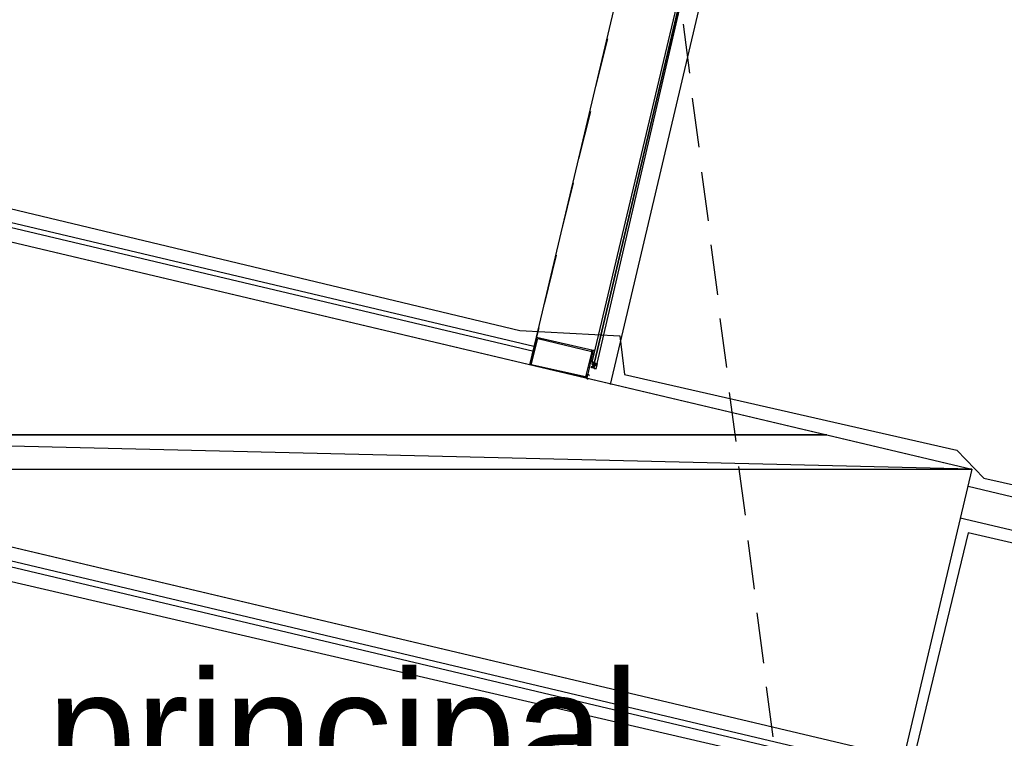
# Model space of a CAD drawing. Header units: feet. Extents: x -79 to 198, y -22 to 181.
# Tile 241 of 256: x 126.34 to 136.29, y 106.3 to 113.56. Entities that reach past the tile are written whole.
import ezdxf
from ezdxf.enums import TextEntityAlignment as Align

# ---------------------------------------------------------------- set-up
doc = ezdxf.new("R2010")
doc.units = ezdxf.units.FT
for name, color, linetype in [('A-AREA-UNIDAD', 30, 'CONTINUOUS'), ('A-LINEA', 7, 'CONTINUOUS'), ('A-MURO-CONCRETO', 8, 'CONTINUOUS'), ('A-NOMBRE-ESPACIO', 2, 'CONTINUOUS')]:
    doc.layers.add(name, color=color, linetype=linetype)

msp = doc.modelspace()

# ---------------------------------------------------------------- linework, layer by layer
at = {"layer": 'A-AREA-UNIDAD'}
for points in [[(99.648, 122.6133), (99.648, 121.6533), (99.04, 121.1378), (98.4, 118.0444), (98.8, 117.4578), (99.552, 117.2978), (99.68, 116.8889), (104.96, 115.7333), (105.072, 115.4133), (106.432, 115.0933), (106.72, 116.0533), (107.68, 116.0533), (114.448, 114.4533), (114.608, 113.4933), (121.76, 111.8044), (122, 112.4089), (123.072, 112.4089), (131.392, 110.4178), (132.4, 110.3644), (132.448, 109.9733), (135.808, 109.2089), (136.08, 108.9244), (143.232, 107.3244)], [(143.008, 106.7378), (135.92, 108.3733), (135.28, 105.7244), (134.272, 105.6889), (134.16, 106.0444), (121.52, 108.9778), (121.312, 109.3333), (121.312, 110.2933), (121.6, 111.4133), (114.608, 113.0133)]]:
    msp.add_lwpolyline(points, dxfattribs=at)
at = {"layer": 'A-LINEA'}
for p, q in [((132.3067, 109.8711), (135.4933, 123.3644)), ((105.5067, 116.4178), (131.5333, 110.2578)), ((131.5333, 110.2044), (105.44, 116.3778)), ((131.56, 110.3511), (132.4533, 114.1244)), ((133.04, 113.5111), (133.1067, 113.0178)), ((132.16, 112.8844), (132.28, 113.3644)), ((133.1333, 112.7644), (133.2, 112.2711)), ((131.9867, 112.1511), (132.1067, 112.6311)), ((133.2267, 112.0178), (133.2933, 111.5244)), ((131.8133, 111.4178), (131.9333, 111.9111)), ((133.32, 111.2844), (133.3867, 110.7778)), ((131.64, 110.6844), (131.76, 111.1778)), ((133.4133, 110.5378), (133.48, 110.0444)), ((131.4933, 110.0711), (131.5867, 110.4444)), ((132.1467, 110.1911), (132.1467, 110.1911)), ((132.1467, 110.1911), (132.1467, 110.1911)), ((132.12, 110.0978), (132.12, 110.0978)), ((132.1333, 110.0978), (132.12, 110.0978)), ((132.12, 110.0978), (132.12, 110.0978)), ((132.12, 110.0978), (132.12, 110.0978)), ((132.12, 110.0978), (132.12, 110.0978)), ((132.12, 110.0978), (132.12, 110.0978)), ((132.12, 110.0978), (132.12, 110.0978)), ((132.12, 110.0978), (132.12, 110.0978)), ((132.12, 110.0444), (132.12, 110.0578)), ((132.1333, 110.0978), (132.1333, 110.0978)), ((132.1333, 110.0978), (132.1333, 110.0978)), ((132.1333, 110.0844), (132.1333, 110.0978)), ((132.1333, 110.0844), (132.1333, 110.0978)), ((132.1333, 110.0844), (132.1333, 110.0844)), ((132.1333, 110.0844), (132.1333, 110.0844)), ((132.1333, 110.0844), (132.1333, 110.0844)), ((132.1333, 110.0844), (132.1467, 110.0844)), ((132.1333, 110.0844), (132.1333, 110.0844)), ((132.1467, 110.0844), (132.1333, 110.0844)), ((132.1333, 110.0844), (132.1333, 110.0844)), ((132.1333, 110.0844), (132.1333, 110.0844)), ((132.1333, 110.0844), (132.1467, 110.0844)), ((132.1333, 110.0844), (132.1333, 110.0844)), ((132.1333, 110.0844), (132.1333, 110.0844)), ((132.1333, 110.0844), (132.1333, 110.0844)), ((132.1467, 110.0844), (132.1333, 110.0844)), ((132.1333, 110.0844), (132.1333, 110.0844)), ((132.1333, 110.0844), (132.1467, 110.0844)), ((132.1333, 110.0844), (132.1333, 110.0844)), ((132.1333, 110.0844), (132.1333, 110.0844)), ((132.1333, 110.0711), (132.1333, 110.0711)), ((132.1333, 110.0578), (132.1333, 110.0711)), ((132.1333, 110.0711), (132.1333, 110.0711)), ((132.1333, 110.0711), (132.1333, 110.0711)), ((132.1333, 110.0711), (132.1333, 110.0711)), ((132.1333, 110.0711), (132.1333, 110.0711)), ((132.1333, 110.0711), (132.1333, 110.0711)), ((132.1333, 110.0711), (132.1333, 110.0711)), ((132.1467, 110.0711), (132.1333, 110.0711)), ((132.1467, 110.0711), (132.1333, 110.0711)), ((132.1333, 110.0711), (132.1333, 110.0711)), ((132.1333, 110.0711), (132.1333, 110.0711)), ((132.1333, 110.0578), (132.1333, 110.0578)), ((132.1333, 110.0578), (132.1333, 110.0578)), ((132.1333, 110.0578), (132.1333, 110.0578)), ((132.1333, 110.0578), (132.1333, 110.0578)), ((132.1333, 110.0578), (132.1333, 110.0578)), ((132.1333, 110.0578), (132.1333, 110.0578)), ((132.1333, 110.0578), (132.1333, 110.0578)), ((132.1333, 110.0578), (132.1333, 110.0578)), ((132.1333, 110.0578), (132.1333, 110.0578)), ((132.1333, 110.0578), (132.1333, 110.0578)), ((132.1333, 110.0578), (132.1467, 110.0578)), ((132.1333, 110.0578), (132.1333, 110.0578)), ((132.1333, 110.0578), (132.1333, 110.0578)), ((132.1333, 110.0444), (132.1333, 110.0578)), ((132.1333, 110.0578), (132.1333, 110.0578)), ((132.1467, 110.0578), (132.1333, 110.0578)), ((132.1467, 110.0578), (132.1333, 110.0578)), ((132.1333, 110.0578), (132.1333, 110.0578)), ((132.1333, 110.0578), (132.1333, 110.0578)), ((132.1333, 110.0578), (132.1333, 110.0578)), ((132.1333, 110.0578), (132.1333, 110.0578)), ((132.1333, 110.0578), (132.1333, 110.0578)), ((132.1467, 110.0978), (132.1467, 110.0978)), ((132.1467, 110.0844), (132.1467, 110.0978)), ((132.1467, 110.0844), (132.1467, 110.0978)), ((132.1467, 110.0978), (132.1467, 110.0978)), ((132.1467, 110.0844), (132.1467, 110.0844)), ((132.1467, 110.0844), (132.16, 110.0844)), ((132.1467, 110.0844), (132.1467, 110.0844)), ((132.1467, 110.0711), (132.1467, 110.0844)), ((132.1467, 110.0844), (132.16, 110.0844)), ((132.1467, 110.0844), (132.1467, 110.0844)), ((132.1467, 110.0844), (132.1467, 110.0844)), ((132.1467, 110.0844), (132.1467, 110.0844)), ((132.1467, 110.0844), (132.1467, 110.0844)), ((132.1467, 110.0844), (132.1467, 110.0844)), ((132.1467, 110.0844), (132.1467, 110.0844)), ((132.1467, 110.0844), (132.1467, 110.0844)), ((132.16, 110.0844), (132.1467, 110.0711)), ((132.1467, 110.0844), (132.1467, 110.0844)), ((132.16, 110.0844), (132.1467, 110.0844)), ((132.16, 110.0844), (132.1467, 110.0844)), ((132.1467, 110.0844), (132.1467, 110.0844)), ((132.1467, 110.0844), (132.1467, 110.0844)), ((132.1467, 110.0844), (132.1467, 110.0844)), ((132.1467, 110.0844), (132.1467, 110.0844)), ((132.1467, 110.0844), (132.1467, 110.0844)), ((132.1467, 110.0844), (132.1467, 110.0844)), ((132.1467, 110.0844), (132.1467, 110.0844)), ((132.1467, 110.0711), (132.1467, 110.0711)), ((132.1467, 110.0711), (132.1467, 110.0711)), ((132.1467, 110.0578), (132.1467, 110.0711)), ((132.1467, 110.0711), (132.16, 110.0711)), ((132.1467, 110.0711), (132.1467, 110.0711)), ((132.1467, 110.0711), (132.1467, 110.0711)), ((132.1467, 110.0711), (132.1467, 110.0711)), ((132.1467, 110.0711), (132.1467, 110.0711)), ((132.1467, 110.0711), (132.1467, 110.0711)), ((132.1467, 110.0711), (132.1467, 110.0711)), ((132.1467, 110.0711), (132.1467, 110.0711)), ((132.1467, 110.0711), (132.1467, 110.0711)), ((132.1467, 110.0711), (132.1467, 110.0711)), ((132.1467, 110.0711), (132.1467, 110.0711)), ((132.1467, 110.0711), (132.16, 110.0711)), ((132.1467, 110.0711), (132.1467, 110.0711)), ((132.1467, 110.0711), (132.1467, 110.0711)), ((132.1467, 110.0711), (132.1467, 110.0711)), ((132.1467, 110.0711), (132.1467, 110.0711)), ((132.1467, 110.0711), (132.16, 110.0711)), ((132.1467, 110.0578), (132.1467, 110.0711)), ((132.16, 110.0711), (132.1467, 110.0711)), ((132.16, 110.0711), (132.1467, 110.0711)), ((132.16, 110.0711), (132.1467, 110.0711)), ((132.16, 110.0711), (132.1467, 110.0711)), ((132.1467, 110.0711), (132.1467, 110.0711)), ((132.1467, 110.0711), (132.1467, 110.0711)), ((132.1467, 110.0711), (132.1467, 110.0578)), ((132.1467, 110.0711), (132.1467, 110.0578)), ((132.1467, 110.0711), (132.1467, 110.0711)), ((132.1467, 110.0711), (132.1467, 110.0711)), ((132.1467, 110.0711), (132.1467, 110.0578)), ((132.1467, 110.0711), (132.1467, 110.0578)), ((132.1467, 110.0578), (132.1467, 110.0578)), ((132.1467, 110.0578), (132.1467, 110.0578)), ((132.1467, 110.0578), (132.1467, 110.0578)), ((132.1467, 110.0578), (132.1467, 110.0578)), ((132.1467, 110.0578), (132.1467, 110.0578)), ((132.1467, 110.0578), (132.1467, 110.0578)), ((132.1467, 110.0578), (132.1467, 110.0578)), ((132.1467, 110.0578), (132.1467, 110.0578)), ((132.1467, 110.0578), (132.1467, 110.0578)), ((132.1467, 110.0578), (132.1467, 110.0578)), ((132.1467, 110.0578), (132.1467, 110.0578)), ((132.1467, 110.0444), (132.1467, 110.0578)), ((132.1467, 110.0578), (132.1467, 110.0578)), ((132.1467, 110.0444), (132.1467, 110.0578)), ((132.1467, 110.0578), (132.1467, 110.0578)), ((132.1467, 110.0578), (132.1467, 110.0578)), ((132.1467, 110.0578), (132.1467, 110.0578)), ((132.16, 110.0844), (132.16, 110.0844)), ((132.16, 110.0844), (132.16, 110.0844)), ((132.16, 110.0844), (132.16, 110.0844)), ((132.16, 110.0844), (132.16, 110.0844)), ((132.16, 110.0844), (132.16, 110.0844)), ((132.16, 110.0844), (132.16, 110.0844)), ((132.16, 110.0844), (132.16, 110.0844)), ((132.16, 110.0844), (132.16, 110.0844)), ((132.16, 110.0844), (132.16, 110.0844)), ((132.16, 110.0844), (132.16, 110.0844)), ((132.16, 110.0844), (132.16, 110.0844)), ((132.16, 110.0844), (132.16, 110.0844)), ((132.16, 110.0711), (132.16, 110.0844)), ((132.16, 110.0844), (132.16, 110.0844)), ((132.16, 110.0844), (132.16, 110.0844)), ((132.16, 110.0711), (132.16, 110.0844)), ((132.16, 110.0844), (132.16, 110.0844)), ((132.16, 110.0844), (132.16, 110.0844)), ((132.16, 110.0844), (132.16, 110.0711)), ((132.16, 110.0844), (132.16, 110.0844)), ((132.16, 110.0844), (132.16, 110.0844)), ((132.16, 110.0844), (132.16, 110.0844)), ((132.16, 110.0711), (132.16, 110.0711)), ((132.16, 110.0711), (132.16, 110.0711)), ((132.16, 110.0711), (132.16, 110.0711)), ((132.16, 110.0711), (132.16, 110.0711)), ((132.16, 110.0711), (132.16, 110.0711)), ((132.16, 110.0711), (132.16, 110.0711)), ((132.16, 110.0578), (132.16, 110.0711)), ((132.16, 110.0711), (132.16, 110.0711)), ((132.16, 110.0711), (132.16, 110.0711)), ((132.16, 110.0711), (132.16, 110.0711)), ((132.16, 110.0711), (132.16, 110.0711)), ((132.16, 110.0711), (132.16, 110.0711)), ((132.16, 110.0711), (132.16, 110.0711)), ((132.16, 110.0711), (132.16, 110.0711)), ((132.16, 110.0578), (132.16, 110.0578)), ((132.16, 110.0578), (132.16, 110.0578)), ((132.16, 110.0578), (132.16, 110.0578)), ((132.1739, 110.0848), (132.1605, 110.0284)), ((132.0933, 109.9511), (132.0933, 109.9511)), ((132.0933, 109.9511), (132.0933, 109.9511)), ((132.1067, 110.0444), (132.1067, 110.0444)), ((132.1067, 110.0444), (132.1067, 110.0444)), ((132.1067, 110.0444), (132.1067, 110.0444)), ((132.12, 110.0444), (132.12, 110.0444)), ((132.12, 110.0444), (132.12, 110.0444)), ((132.12, 110.0444), (132.12, 110.0444)), ((132.12, 110.0444), (132.12, 110.0444)), ((132.12, 110.0444), (132.12, 110.0444)), ((132.12, 110.0444), (132.12, 110.0444)), ((132.12, 110.0444), (132.12, 110.0444)), ((132.12, 110.0444), (132.12, 110.0444)), ((132.12, 110.0444), (132.12, 110.0444)), ((132.12, 110.0444), (132.12, 110.0444)), ((132.12, 110.0444), (132.12, 110.0444)), ((132.12, 110.0444), (132.12, 110.0444)), ((132.12, 110.0444), (132.12, 110.0444)), ((132.12, 110.0444), (132.12, 110.0444)), ((132.1333, 110.0444), (132.12, 110.0444)), ((132.1333, 110.0444), (132.12, 110.0444)), ((132.1333, 110.0444), (132.1333, 110.0444)), ((132.1333, 110.0444), (132.1333, 110.0444)), ((132.1333, 110.0444), (132.1333, 110.0444)), ((132.1333, 110.0444), (132.1333, 110.0444)), ((132.1333, 110.0444), (132.1467, 110.0444)), ((132.1333, 110.0444), (132.1333, 110.0444)), ((132.1333, 110.0444), (132.1333, 110.0444)), ((132.1333, 110.0444), (132.1333, 110.0444)), ((132.1333, 110.0444), (132.1333, 110.0444)), ((132.1333, 110.0444), (132.1333, 110.0444)), ((132.1333, 110.0444), (132.1333, 110.0444)), ((132.1333, 110.0444), (132.1333, 110.0444)), ((132.1333, 110.0444), (132.1333, 110.0444)), ((132.1333, 110.0444), (132.1333, 110.0444)), ((132.1333, 110.0444), (132.1333, 110.0444)), ((132.1333, 110.0444), (132.1333, 110.0444)), ((132.1333, 110.0444), (132.1333, 110.0444)), ((132.1333, 110.0444), (132.1333, 110.0444)), ((132.1333, 110.0444), (132.1333, 110.0444)), ((132.1333, 110.0444), (132.1333, 110.0444)), ((132.1333, 110.0444), (132.1333, 110.0444)), ((132.1333, 110.0444), (132.1333, 110.0444)), ((132.1333, 110.0444), (132.1333, 110.0444)), ((132.1467, 110.0444), (132.1467, 110.0444)), ((132.1467, 110.0444), (132.1467, 110.0444)), ((132.1467, 110.0444), (132.1467, 110.0444)), ((132.1467, 110.0444), (132.1467, 110.0444)), ((132.1467, 110.0444), (132.1467, 110.0444)), ((132.1467, 110.0444), (132.1467, 110.0444)), ((132.1467, 110.0444), (132.1467, 110.0444)), ((132.1467, 110.0444), (132.1467, 110.0444)), ((132.1467, 110.0444), (132.1467, 110.0444)), ((132.1467, 110.0444), (132.1467, 110.0444)), ((132.1467, 110.0444), (132.1467, 110.0444)), ((132.1467, 110.0444), (132.1467, 110.0444)), ((132.1467, 110.0444), (132.1467, 110.0444)), ((132.1467, 110.0444), (132.1467, 110.0444)), ((132.1467, 110.0444), (132.1467, 110.0444)), ((132.1467, 110.0444), (132.1467, 110.0444)), ((132.1467, 110.0444), (132.1467, 110.0444)), ((132.1467, 110.0444), (132.1467, 110.0444)), ((132.1467, 110.0444), (132.1467, 110.0444)), ((132.1467, 110.0444), (132.1467, 110.0444)), ((132.1467, 110.0444), (132.1467, 110.0444)), ((132.1467, 110.0444), (132.1467, 110.0444)), ((132.1467, 110.0444), (132.1467, 110.0444)), ((132.1467, 110.0444), (132.1467, 110.0444)), ((132.1467, 110.0444), (132.1467, 110.0444)), ((132.1467, 110.0444), (132.1467, 110.0444)), ((132.1467, 110.0444), (132.1467, 110.0444)), ((132.1467, 110.0444), (132.1467, 110.0444)), ((132.16, 110.0311), (132.1467, 110.0311)), ((132.08, 109.9378), (132.08, 109.9378)), ((132.0933, 109.9378), (132.0933, 109.9378)), ((132.0933, 109.9244), (132.0933, 109.9244)), ((133.5067, 109.7911), (133.5733, 109.2978)), ((134.4267, 106.1511), (121.5867, 109.1911)), ((121.6267, 109.1244), (134.4133, 106.0978)), ((133.6, 109.0444), (133.6667, 108.5511)), ((135.92, 108.8444), (143.1733, 107.1378)), ((135.84, 108.5244), (143.1733, 106.7911)), ((133.6933, 108.2978), (133.76, 107.8044)), ((133.7867, 107.5644), (133.8533, 107.0578)), ((133.88, 106.8178), (133.9467, 106.3111))]:
    msp.add_line(p, q, dxfattribs=at)
for points in [[(132.1467, 110.0978), (133.0933, 114.0978), (133.0667, 114.0978), (132.12, 110.0978), (132.1467, 110.0978)], [(132.1733, 110.0844), (133.1067, 114.0978), (133.0933, 114.0978), (132.1467, 110.0978), (132.1467, 110.0844), (132.16, 110.0844), (132.1733, 110.0844)], [(121.4533, 109.3644), (122.1467, 112.2844), (135.96, 109.0178), (135.2667, 106.0978), (121.4533, 109.3644)], [(131.4933, 110.0711), (131.56, 110.3511), (132.1333, 110.2178), (132.0667, 109.9378), (131.4933, 110.0711)], [(131.5067, 110.0711), (131.5733, 110.3378), (132.12, 110.2044), (132.0533, 109.9511), (131.5067, 110.0711)], [(132.12, 110.2044), (132.12, 110.2044), (132.12, 110.1911), (132.12, 110.1911), (132.12, 110.2044), (132.12, 110.2044), (132.12, 110.2178), (132.12, 110.2044), (132.12, 110.2044), (132.1333, 110.2044), (132.1333, 110.2044), (132.1333, 110.2178), (132.1333, 110.2178), (132.1467, 110.2178), (132.1467, 110.2178)], [(132.1467, 110.1778), (132.1467, 110.1778), (132.1467, 110.1778), (132.12, 110.1778), (132.12, 110.1778), (132.12, 110.1911), (132.12, 110.1911)], [(132.1467, 110.2044), (132.1467, 110.2044), (132.1467, 110.2044), (132.1467, 110.2044)], [(132.1088, 110.045), (132.1327, 110.0593), (132.1191, 110.0836)], [(132.12, 110.0978), (132.1333, 110.0978), (132.1467, 110.0978), (132.1467, 110.0844), (132.16, 110.0844), (132.1733, 110.0844)], [(132.12, 110.0444), (132.1333, 110.0444), (132.1333, 110.0578)], [(132.1333, 110.0578), (132.1467, 110.0578), (132.1467, 110.0711)], [(132.1333, 110.0578), (132.1333, 110.0578), (132.1467, 110.0578)], [(132.1467, 110.0578), (132.1467, 110.0578), (132.1467, 110.0711), (132.1467, 110.0711)], [(132.0667, 109.9778), (132.0667, 109.9511), (132.0667, 109.9511), (132.0667, 109.9511), (132.0667, 109.9511), (132.0667, 109.9644), (132.0533, 109.9511), (132.0533, 109.9511), (132.0533, 109.9511), (132.0533, 109.9378), (132.0667, 109.9511), (132.0667, 109.9511)], [(132.0667, 109.9511), (132.0533, 109.9511), (132.0533, 109.9511)], [(132.0667, 109.9511), (132.0667, 109.9511), (132.0667, 109.9511)], [(132.0933, 109.9644), (132.0933, 109.9644), (132.0933, 109.9644), (132.08, 109.9778), (132.08, 109.9778)], [(132.1467, 110.0311), (132.1333, 110.0444), (132.12, 110.0444), (132.1067, 110.0444)], [(132.0667, 109.9378), (132.0667, 109.9378), (132.0667, 109.9378), (132.0667, 109.9378), (132.08, 109.9244), (132.08, 109.9244)]]:
    msp.add_lwpolyline(points, dxfattribs=at)
msp.add_lwpolyline([(132.12, 110.2044), (132.12, 110.2044), (132.12, 110.2044), (132.12, 110.2044)], close=True, dxfattribs=at)
at = {"layer": 'A-MURO-CONCRETO'}
for points in [[(122.1467, 112.2844), (134.4933, 109.3644), (121.4533, 109.3644), (122.1467, 112.2844), (122.1467, 112.2844)], [(121.4533, 109.3644), (122.92, 109.0178), (135.96, 109.0178), (121.4533, 109.3644)], [(121.4533, 109.3644), (134.4933, 109.3644), (135.96, 109.0178), (121.4533, 109.3644), (121.4533, 109.3644)], [(122.92, 109.0178), (135.96, 109.0178), (135.2667, 106.0978), (122.92, 109.0178), (122.92, 109.0178)]]:
    msp.add_lwpolyline(points, dxfattribs=at)

# ---------------------------------------------------------------- texts
at = {"layer": 'A-NOMBRE-ESPACIO'}
msp.add_text('Dorm. principal', height=1.2, dxfattribs=at).set_placement((127.2, 105.7778), align=Align.CENTER)

doc.saveas('drawing.dxf')
